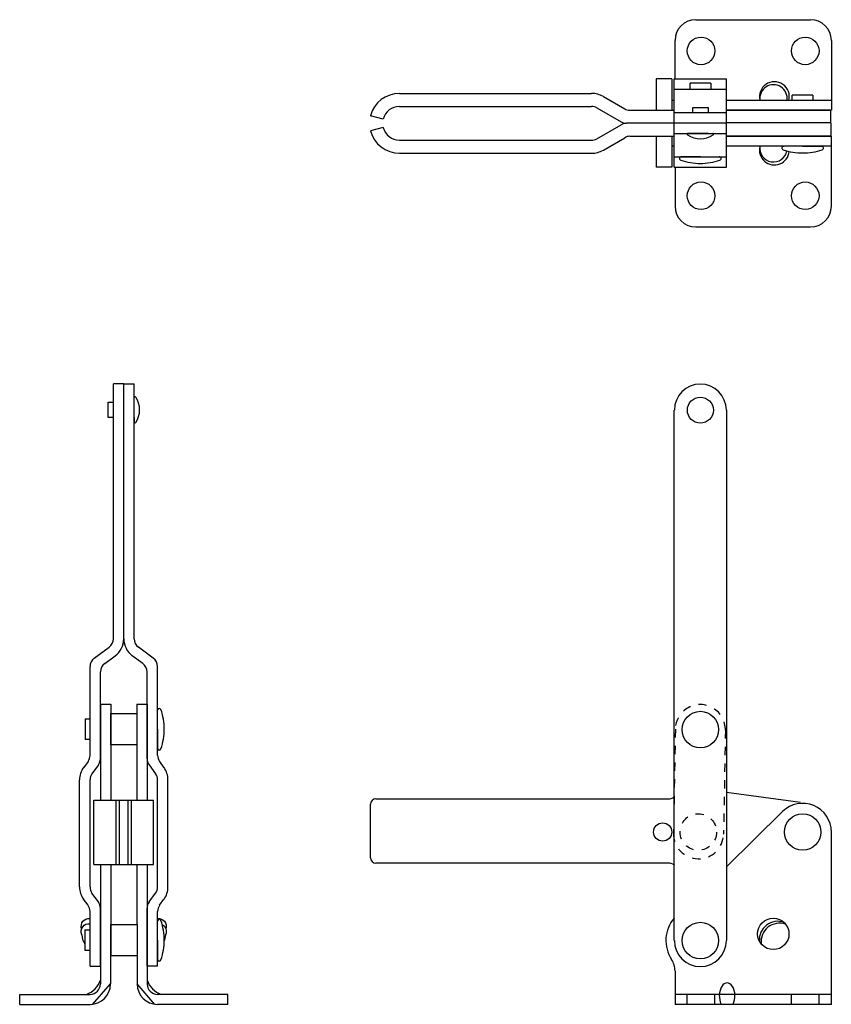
# Model space of a CAD drawing. Extents: x 51 to 60.7, y 12.7 to 24.5.
import ezdxf

# ---------------------------------------------------------------- set-up
doc = ezdxf.new("R2010")
doc.units = 0
doc.header["$LTSCALE"] = 0.25
doc.header["$MEASUREMENT"] = 0
doc.linetypes.add('HIDDEN', pattern=[0.375, 0.25, -0.125])
doc.layers.get('0').update_dxf_attribs({"linetype": 'CONTINUOUS'})
for name, color, linetype in [('BASE', 5, 'CONTINUOUS'), ('HANDLE', 6, 'CONTINUOUS'), ('LINK', 1, 'CONTINUOUS'), ('RIVETS', 7, 'CONTINUOUS'), ('SPACER', 140, 'CONTINUOUS'), ('TBAR', 3, 'CONTINUOUS')]:
    doc.layers.add(name, color=color, linetype=linetype)

msp = doc.modelspace()

# ---------------------------------------------------------------- linework, layer by layer
at = {"color": 7}
for p, q in [((59, 23.676), (59, 23.749)), ((59.248, 23.749), (59, 23.749)), ((59.248, 23.749), (59.248, 23.676)), ((60.227, 23.542), (60.227, 23.605)), ((60.475, 23.605), (60.227, 23.605)), ((60.475, 23.605), (60.475, 23.542)), ((59.032, 23.146), (58.976, 23.146)), ((59.216, 23.146), (59.272, 23.146)), ((60.351, 22.991), (60.117, 22.991)), ((60.351, 22.991), (60.584, 22.991)), ((59.124, 22.866), (58.89, 22.866)), ((59.124, 22.866), (59.357, 22.866)), ((52.334, 19.922), (52.334, 19.978)), ((52.334, 19.738), (52.334, 19.682)), ((52.614, 15.999), (52.614, 16.232)), ((51.745, 16.123), (51.804, 16.123)), ((51.745, 16.123), (51.745, 15.875)), ((52.614, 15.999), (52.614, 15.765)), ((51.804, 15.875), (51.745, 15.875)), ((52.614, 13.468), (52.614, 13.701)), ((51.74, 13.592), (51.74, 13.344)), ((51.74, 13.592), (51.804, 13.592)), ((52.614, 13.468), (52.614, 13.234)), ((51.804, 13.344), (51.74, 13.344))]:
    msp.add_line(p, q, dxfattribs=at)
for points in [[(59.032, 23.396), (59.032, 23.458)], [(59.032, 23.458), (59.216, 23.458), (59.216, 23.396)], [(59.216, 23.146), (59.032, 23.146)], [(52.021, 19.738), (52.021, 19.922), (52.084, 19.922)], [(52.084, 19.738), (52.021, 19.738)]]:
    msp.add_lwpolyline(points, dxfattribs=at)
for centre, radius, start, end in [((58.976, 23.136), 0.01, 90, 236.1181), ((59.124, 23.356), 0.275, 236.1181, 303.8819), ((59.272, 23.136), 0.01, 303.8819, 90), ((60.121, 22.97), 0.0209, 78.7959, 256.1911), ((60.351, 23.631), 0.72, 250.9853, 270), ((60.351, 23.631), 0.72, 270, 289.0147), ((60.58, 22.97), 0.0209, 283.8089, 101.2041), ((58.894, 22.845), 0.0209, 78.7959, 256.1911), ((59.124, 23.506), 0.72, 250.9853, 270), ((59.124, 23.506), 0.72, 270, 289.0147), ((59.353, 22.845), 0.0209, 283.8089, 101.2041), ((52.344, 19.978), 0.01, 33.8819, 180), ((52.124, 19.83), 0.275, 326.1181, 33.8819), ((52.344, 19.682), 0.01, 180, 326.1181), ((52.634, 16.228), 0.0209, 13.8089, 168.7959), ((51.974, 15.999), 0.72, 0, 19.0147), ((51.974, 15.999), 0.72, 340.9853, 0), ((52.634, 15.769), 0.0209, 191.2041, 346.1911), ((52.634, 13.697), 0.0209, 13.8089, 168.7959), ((51.974, 13.468), 0.72, 0, 19.0147), ((51.974, 13.468), 0.72, 340.9853, 0), ((52.634, 13.238), 0.0209, 191.2041, 346.1911)]:
    msp.add_arc(centre, radius, start, end, dxfattribs=at)
at = {"layer": 'BASE', "color": 7}
for p, q in [((59.07, 24.51), (60.445, 24.51)), ((58.82, 23.801), (58.82, 24.26)), ((60.695, 24.26), (60.695, 23.423)), ((58.811, 23.542), (58.781, 23.542)), ((60.695, 23.542), (59.436, 23.542)), ((60.695, 23.423), (59.436, 23.423)), ((60.695, 23.111), (59.436, 23.111)), ((60.695, 22.273), (60.695, 23.111)), ((58.811, 22.991), (58.781, 22.991)), ((60.695, 22.991), (59.436, 22.991)), ((58.82, 22.741), (58.82, 22.273)), ((59.07, 22.023), (60.445, 22.023)), ((59.436, 14.349), (60.11, 15.01)), ((60.695, 12.698), (60.695, 14.765)), ((51.929, 14.376), (51.929, 12.943)), ((52.054, 14.376), (52.048, 12.943)), ((52.364, 14.376), (52.369, 12.943)), ((52.489, 14.376), (52.489, 12.943)), ((58.82, 13.099), (58.82, 12.698)), ((50.961, 12.698), (50.961, 12.818)), ((50.961, 12.818), (51.804, 12.818)), ((53.457, 12.818), (52.614, 12.818)), ((53.457, 12.698), (53.457, 12.818)), ((60.695, 12.818), (58.82, 12.818)), ((50.961, 12.698), (51.804, 12.698)), ((53.457, 12.698), (52.614, 12.698)), ((60.695, 12.698), (58.82, 12.698))]:
    msp.add_line(p, q, dxfattribs=at)
at = {"layer": 'BASE', "color": 7, "ltscale": 2}
for p, q in [((51.835, 12.698), (52.048, 12.943)), ((52.582, 12.698), (52.369, 12.943))]:
    msp.add_line(p, q, dxfattribs=at)
at = {"layer": 'BASE', "color": 7, "ltscale": 1.15}
for p, q in [((58.967, 12.698), (58.967, 12.818)), ((59.297, 12.698), (59.297, 12.818)), ((60.217, 12.698), (60.217, 12.818)), ((60.547, 12.698), (60.547, 12.818))]:
    msp.add_line(p, q, dxfattribs=at)
at = {"layer": 'BASE', "color": 7}
for centre, radius in [((59.132, 24.135), 0.165), ((60.382, 24.135), 0.165), ((59.132, 22.398), 0.165), ((60.382, 22.398), 0.165), ((59.999, 13.543), 0.188)]:
    msp.add_circle(centre, radius, dxfattribs=at)
for centre, radius, start, end in [((59.07, 24.26), 0.25, 90, 180), ((60.445, 24.26), 0.25, 0, 90), ((60.012, 23.587), 0.179, 345.584, 194.416), ((60.001, 23.566), 0.164, 351.6712, 188.3288), ((60.012, 22.946), 0.179, 165.584, 354.4392), ((60.001, 22.967), 0.164, 171.6712, 349.0784), ((59.07, 22.273), 0.25, 180, 270), ((60.445, 22.273), 0.25, 270, 0), ((60.351, 14.765), 0.344, 0, 134.4861), ((59.124, 13.463), 0.413, 139.1705, 213.2827), ((60.053, 13.473), 0.221, 71.1041, 184.3516), ((60.073, 13.45), 0.221, 70.7908, 186.6551), ((51.889, 13.534), 0.183, 181.0099, 215.3566), ((52.529, 13.534), 0.183, 334.504, 358.9901), ((58.57, 13.099), 0.25, 0, 33.2827), ((51.67, 13.074), 0.272, 289.7551, 341.8717), ((51.804, 12.943), 0.125, 270, 0), ((51.804, 12.943), 0.245, 270, 0), ((52.614, 12.943), 0.245, 180, 270), ((52.748, 13.074), 0.272, 198.1283, 250.2449), ((52.614, 12.943), 0.125, 180, 270)]:
    msp.add_arc(centre, radius, start, end, dxfattribs=at)
at = {"layer": 'BASE', "color": 7, "extrusion": (0, 0, -1)}
for centre, major_axis, start_param, end_param in [((51.819, 13.604), (-0.0905, 0.0996), -0.977121, 0.724472), ((52.598, 13.604), (0.0905, 0.0996), -0.724472, 0.977121), ((51.819, 13.543), (-0.0905, 0.0996), -1.048252, 0.724472), ((52.598, 13.543), (0.0905, 0.0996), -0.225252, 1.048252)]:
    msp.add_ellipse(centre, major_axis=major_axis, ratio=0.789336, start_param=start_param, end_param=end_param, dxfattribs=at)
at = {"layer": 'BASE', "color": 7}
msp.add_ellipse((59.445, 12.8), major_axis=(0, 0.156), ratio=0.6, start_param=-2.274278, end_param=2.274278, dxfattribs=at)
at = {"layer": 'HANDLE', "color": 7}
for p, q in [((58.811, 23.801), (59.436, 23.801)), ((58.811, 22.741), (58.811, 23.801)), ((59.436, 22.741), (59.436, 23.801)), ((58.811, 23.676), (59.436, 23.676)), ((58.811, 23.396), (59.436, 23.396)), ((58.811, 23.146), (58.811, 23.396)), ((58.811, 23.271), (59.436, 23.271)), ((58.811, 23.146), (59.436, 23.146)), ((58.811, 22.866), (59.436, 22.866)), ((58.811, 22.741), (59.436, 22.741)), ((52.084, 17.082), (52.084, 20.143)), ((52.209, 20.143), (52.084, 20.143)), ((52.209, 17.082), (52.209, 20.143)), ((52.209, 20.143), (52.334, 20.143)), ((52.209, 17.082), (52.209, 20.143)), ((52.334, 17.082), (52.334, 20.143)), ((58.811, 13.463), (58.811, 19.826)), ((59.436, 19.826), (59.436, 13.463)), ((51.855, 16.85), (52.033, 16.981)), ((52.563, 16.85), (52.385, 16.981)), ((51.98, 16.787), (52.107, 16.88)), ((52.438, 16.787), (52.311, 16.88)), ((51.804, 15.685), (51.804, 16.749)), ((51.929, 15.645), (51.929, 16.686)), ((52.489, 15.645), (52.489, 16.686)), ((52.614, 15.685), (52.614, 16.749)), ((51.804, 16.125), (51.801, 16.125)), ((51.804, 15.872), (51.801, 15.872)), ((51.78, 15.612), (51.726, 15.537)), ((51.78, 15.612), (51.726, 15.537)), ((52.637, 15.612), (52.691, 15.537)), ((52.637, 15.612), (52.691, 15.537)), ((51.905, 15.571), (51.827, 15.464)), ((52.512, 15.571), (52.59, 15.464)), ((51.679, 14.106), (51.679, 15.391)), ((51.804, 14.106), (51.804, 15.391)), ((52.614, 14.106), (52.614, 15.391)), ((52.739, 14.106), (52.739, 15.391)), ((51.78, 13.886), (51.726, 13.96)), ((51.78, 13.886), (51.726, 13.96)), ((51.905, 13.926), (51.827, 14.033)), ((52.512, 13.926), (52.59, 14.033)), ((52.637, 13.886), (52.691, 13.96)), ((52.637, 13.886), (52.691, 13.96)), ((51.929, 13.155), (51.929, 13.853)), ((52.489, 13.155), (52.489, 13.853)), ((51.804, 13.155), (51.804, 13.812)), ((52.614, 13.155), (52.614, 13.812)), ((51.804, 13.594), (51.801, 13.594)), ((51.804, 13.341), (51.801, 13.341)), ((51.804, 13.155), (51.929, 13.155)), ((52.614, 13.155), (52.489, 13.155))]:
    msp.add_line(p, q, dxfattribs=at)
for centre, radius, start, end in [((59.124, 19.826), 0.312, 0, 180), ((51.959, 17.082), 0.125, 306.2861, 0), ((51.959, 17.082), 0.25, 306.2861, 0), ((52.459, 17.082), 0.25, 180, 233.7139), ((52.459, 17.082), 0.125, 180, 233.7139), ((51.929, 16.749), 0.125, 126.2861, 180), ((52.054, 16.686), 0.125, 126.2861, 180), ((52.364, 16.686), 0.125, 0, 53.7139), ((52.489, 16.749), 0.125, 0, 53.7139), ((51.679, 15.685), 0.125, 324.1108, 0), ((51.804, 15.645), 0.125, 324.1108, 0), ((52.614, 15.645), 0.125, 180, 215.8892), ((52.739, 15.685), 0.125, 180, 215.8892), ((51.929, 15.391), 0.25, 144.1108, 180), ((52.489, 15.391), 0.25, 0, 35.8892), ((51.929, 15.391), 0.125, 144.1108, 180), ((52.489, 15.391), 0.125, 0, 35.8892), ((51.929, 14.106), 0.25, 180, 215.8892), ((51.929, 14.106), 0.125, 180, 215.8892), ((52.489, 14.106), 0.125, 324.1108, 0), ((52.489, 14.106), 0.25, 324.1108, 0), ((51.679, 13.812), 0.125, 0, 35.8892), ((51.804, 13.853), 0.125, 0, 35.8892), ((52.614, 13.853), 0.125, 144.1108, 180), ((52.739, 13.812), 0.125, 144.1108, 180), ((59.124, 13.463), 0.312, 180, 0)]:
    msp.add_arc(centre, radius, start, end, dxfattribs=at)
at = {"layer": 'LINK', "color": 7}
for p, q in [((51.929, 16.299), (51.929, 15.146)), ((51.929, 16.299), (52.054, 16.299)), ((52.054, 16.299), (52.054, 15.14)), ((52.364, 16.299), (52.364, 15.14)), ((52.364, 16.299), (52.489, 16.299)), ((52.489, 16.299), (52.489, 15.146))]:
    msp.add_line(p, q, dxfattribs=at)
at = {"layer": 'LINK', "color": 7, "linetype": 'HIDDEN'}
for p, q in [((58.824, 15.999), (58.802, 14.749)), ((59.424, 15.989), (59.402, 14.739))]:
    msp.add_line(p, q, dxfattribs=at)
for centre, start, end in [((59.124, 15.994), 359, 179), ((59.102, 14.744), 179, 359)]:
    msp.add_arc(centre, 0.3, start, end, dxfattribs=at)
at = {"layer": 'RIVETS', "color": 7}
for p, q in [((58.781, 23.801), (58.593, 23.801)), ((58.593, 23.801), (58.593, 23.423)), ((58.781, 23.801), (58.781, 23.423)), ((58.593, 23.111), (58.593, 22.741)), ((58.781, 23.111), (58.781, 22.741)), ((58.781, 22.741), (58.593, 22.741))]:
    msp.add_line(p, q, dxfattribs=at)
for centre, radius in [((59.124, 19.826), 0.156), ((59.124, 15.994), 0.219), ((60.351, 14.765), 0.219), ((58.672, 14.765), 0.109), ((59.124, 13.463), 0.219)]:
    msp.add_circle(centre, radius, dxfattribs=at)
at = {"layer": 'RIVETS', "color": 7, "linetype": 'HIDDEN'}
msp.add_circle((59.099, 14.765), 0.219, dxfattribs=at)
at = {"layer": 'SPACER', "color": 7}
for points in [[(52.054, 15.811), (52.054, 16.186), (52.364, 16.186), (52.364, 15.811)], [(52.057, 13.28), (52.057, 13.655), (52.369, 13.655), (52.369, 13.28)]]:
    msp.add_lwpolyline(points, close=True, dxfattribs=at)
at = {"layer": 'TBAR', "color": 7}
for p, q in [((55.515, 23.625), (57.82, 23.625)), ((57.961, 23.587), (58.217, 23.439)), ((55.515, 23.469), (57.82, 23.469)), ((57.883, 23.452), (58.175, 23.283)), ((58.279, 23.423), (58.811, 23.423)), ((59.436, 23.423), (60.688, 23.423)), ((60.688, 23.267), (60.688, 23.423)), ((55.319, 23.318), (55.169, 23.358)), ((60.688, 23.271), (59.436, 23.271)), ((60.688, 23.271), (59.436, 23.271)), ((55.319, 23.215), (55.169, 23.175)), ((57.883, 23.081), (58.175, 23.25)), ((58.811, 23.267), (58.237, 23.267)), ((58.811, 23.267), (58.237, 23.267)), ((58.811, 23.267), (58.276, 23.267)), ((58.811, 23.267), (58.276, 23.267)), ((60.688, 23.267), (60.688, 23.111)), ((55.515, 23.064), (57.82, 23.064)), ((57.961, 22.946), (58.217, 23.094)), ((58.279, 23.111), (58.811, 23.111)), ((59.436, 23.111), (60.688, 23.111)), ((55.515, 22.908), (57.82, 22.908)), ((60.327, 15.121), (59.436, 15.238)), ((51.85, 15.146), (52.567, 15.146)), ((51.85, 14.376), (51.85, 15.146)), ((52.117, 14.376), (52.117, 15.146)), ((52.157, 14.376), (52.157, 15.146)), ((52.26, 14.376), (52.26, 15.146)), ((52.3, 14.376), (52.3, 15.146)), ((52.567, 14.376), (52.567, 15.146)), ((55.231, 15.163), (58.737, 15.163)), ((55.169, 14.455), (55.169, 15.1)), ((51.85, 14.376), (52.567, 14.376)), ((58.737, 14.393), (55.231, 14.393))]:
    msp.add_line(p, q, dxfattribs=at)
for centre, radius, start, end in [((55.515, 23.267), 0.358, 90, 165.2454), ((57.82, 23.344), 0.281, 59.9476, 90), ((55.515, 23.267), 0.202, 90, 165.2454), ((57.82, 23.344), 0.125, 59.9476, 90), ((58.279, 23.548), 0.125, 239.9476, 270), ((58.237, 23.392), 0.125, 239.9476, 270), ((55.515, 23.267), 0.358, 194.7546, 270), ((55.515, 23.267), 0.202, 194.7546, 270), ((58.237, 23.142), 0.125, 90, 120.0524), ((57.82, 23.189), 0.125, 270, 300.0524), ((58.279, 22.986), 0.125, 90, 120.0524), ((57.82, 23.189), 0.281, 270, 300.0524), ((55.231, 15.1), 0.0625, 90, 180), ((58.737, 15.288), 0.125, 270, 305.3136), ((59.099, 14.778), 0.5, 125.0996, 125.3136), ((55.231, 14.455), 0.0625, 180, 270), ((58.737, 14.268), 0.125, 54.6864, 90), ((59.099, 14.778), 0.5, 234.6864, 234.9004)]:
    msp.add_arc(centre, radius, start, end, dxfattribs=at)

doc.saveas('drawing.dxf')
